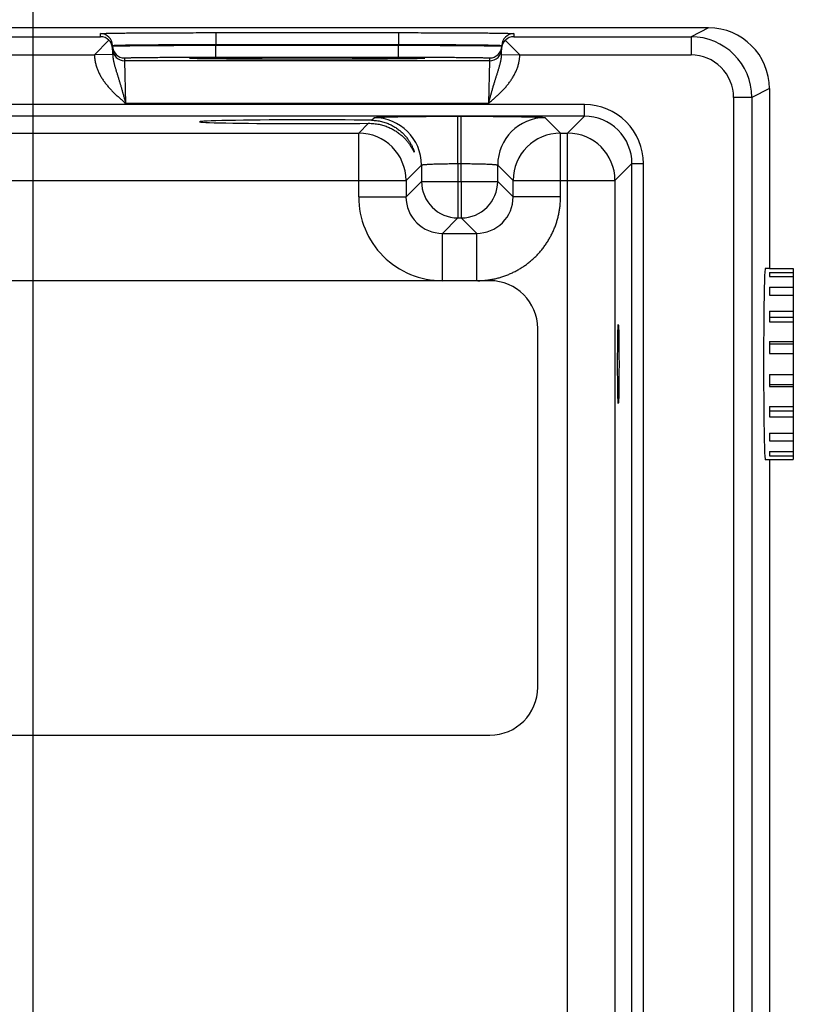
# Model space of a CAD drawing. Header units: inches. Extents: x 0 to 34, y 0 to 22.
# Tile 43 of 111: x 16.7 to 18, y 14.7 to 16.3. Entities that reach past the tile are written whole.
import ezdxf

# ---------------------------------------------------------------- set-up
doc = ezdxf.new("R2010")
doc.units = ezdxf.units.IN
doc.header["$LTSCALE"] = 1.87
doc.header["$MEASUREMENT"] = 0
doc.layers.get('0').update_dxf_attribs({"linetype": 'CONTINUOUS'})
doc.layers.add('DIMENSIONS', color=7, linetype='CONTINUOUS')
doc.styles.get("Standard").update_dxf_attribs({"font": 'txt', "width": 0.8})
doc.dimstyles.new('DIMSTYLE_1', dxfattribs={"dimtxt": 0.125, "dimasz": 0.18, "dimexe": 0.125, "dimexo": 0.0625, "dimgap": 0.09, "dimtad": 0, "dimtih": 1, "dimtoh": 1, "dimzin": 4, "dimdsep": 46, "dimtxsty": 'STANDARD', "dimblk": '_FILLED', "dimblk1": '_FILLED', "dimblk2": '_FILLED', "dimcen": 0.09, "dimadec": 0, "dimazin": 0, "dimtp": 0.01, "dimtm": 0.01, "dimtfac": 1, "dimtofl": 0, "dimtmove": 0, "dimatfit": 3, "dimldrblk": '_FILLED', "dimfxl": 1, "dimtolj": 1, "dimtzin": 4, "dimarcsym": 0})

# ---------------------------------------------------------------- blocks, each defined once
blk = doc.blocks.new('*D24')
at = {"layer": 'DIMENSIONS', "color": 2, "linetype": 'CONTINUOUS'}
blk.add_line((16.7646, 14.5132), (16.7646, 16.9873), dxfattribs=at)
at = {"layer": 'DIMENSIONS', "color": 2, "linetype": 'CONTINUOUS', "insert": (16.7021, 17.0498), "char_height": 0.125, "width": 1.025, "attachment_point": 1, "rotation": 90, "line_spacing_factor": 0.9}
blk.add_mtext('9.53{\\Ftxt.shx;\\W1.000000;\\H0.125000; }[242]', dxfattribs=at)
blk = doc.blocks.new('_FILLED')
at = {"color": 0, "linetype": 'BYBLOCK'}
blk.add_solid([(0, 0), (-1, 0.1736), (-1, -0.1736)], dxfattribs=at)
blk = doc.blocks.new('*D25')
at = {"layer": 'DIMENSIONS', "color": 2, "linetype": 'CONTINUOUS'}
blk.add_line((16.8271, 14.4507), (18.8236, 14.4507), dxfattribs=at)
at = {"layer": 'DIMENSIONS', "color": 2, "linetype": 'CONTINUOUS', "insert": (18.8861, 14.5132), "char_height": 0.125, "width": 1.125, "attachment_point": 1, "rotation": 0, "line_spacing_factor": 0.9}
blk.add_mtext('1.85{\\Ftxt.shx;\\W1.000000;\\H0.125000; }[46.9]', dxfattribs=at)

msp = doc.modelspace()

# ---------------------------------------------------------------- linework, layer by layer
at = {"color": 7, "linetype": 'CONTINUOUS'}
for p, q in [((17.8766, 16.2998), (8.4532, 16.2998)), ((16.8754, 16.2853), (16.8753, 16.2903)), ((17.0653, 16.292), (17.366, 16.292)), ((17.0653, 16.292), (17.0653, 16.2723)), ((17.366, 16.292), (17.366, 16.2723)), ((17.556, 16.2903), (17.5559, 16.2853)), ((17.8766, 16.2998), (17.8476, 16.2853)), ((16.6259, 16.2853), (16.8754, 16.2853)), ((16.8893, 16.2795), (16.8656, 16.2553)), ((17.0653, 16.2723), (17.366, 16.2723)), ((17.0653, 16.2713), (17.0653, 16.2723)), ((17.366, 16.2713), (17.366, 16.2723)), ((17.5419, 16.2795), (17.5656, 16.2554)), ((17.5559, 16.2853), (17.8476, 16.2853)), ((17.8476, 16.2853), (17.8476, 16.2553)), ((16.6357, 16.2553), (16.8656, 16.2553)), ((16.8956, 16.2559), (16.8656, 16.2554)), ((16.8956, 16.2559), (16.8953, 16.2707)), ((17.0653, 16.2713), (17.366, 16.2713)), ((17.0653, 16.2516), (17.0653, 16.2713)), ((17.366, 16.2516), (17.366, 16.2713)), ((17.5357, 16.2559), (17.536, 16.2707)), ((17.5357, 16.2559), (17.5656, 16.2554)), ((17.5657, 16.2553), (17.8476, 16.2553)), ((16.9154, 16.2456), (16.9153, 16.2503)), ((17.5159, 16.2456), (16.9154, 16.2456)), ((16.917, 16.1756), (16.9154, 16.2456)), ((17.0241, 16.2495), (17.0219, 16.2498)), ((17.0246, 16.2495), (17.0244, 16.2495)), ((17.0249, 16.2495), (17.0246, 16.2495)), ((17.0253, 16.2495), (17.0249, 16.2495)), ((17.0257, 16.2494), (17.0253, 16.2495)), ((17.0266, 16.2494), (17.0257, 16.2494)), ((17.0278, 16.2494), (17.0266, 16.2494)), ((17.0292, 16.2493), (17.0278, 16.2494)), ((17.0315, 16.2492), (17.0292, 16.2493)), ((17.0345, 16.2492), (17.0315, 16.2492)), ((17.0384, 16.2491), (17.0345, 16.2492)), ((17.042, 16.249), (17.0384, 16.2491)), ((17.0465, 16.2489), (17.042, 16.249)), ((17.052, 16.2489), (17.0465, 16.2489)), ((17.0588, 16.2488), (17.052, 16.2489)), ((17.0675, 16.2487), (17.0588, 16.2488)), ((17.0653, 16.2516), (17.366, 16.2516)), ((17.0747, 16.2486), (17.0675, 16.2487)), ((17.0834, 16.2485), (17.0747, 16.2486)), ((17.0929, 16.2485), (17.0834, 16.2485)), ((17.1029, 16.2484), (17.0929, 16.2485)), ((17.1134, 16.2483), (17.1029, 16.2484)), ((17.1244, 16.2483), (17.1134, 16.2483)), ((17.1357, 16.2482), (17.1244, 16.2483)), ((17.1474, 16.2482), (17.1357, 16.2482)), ((17.1593, 16.2481), (17.1474, 16.2482)), ((17.1715, 16.2481), (17.1593, 16.2481)), ((17.1839, 16.2481), (17.1715, 16.2481)), ((17.1965, 16.2481), (17.1839, 16.2481)), ((17.2091, 16.2481), (17.1965, 16.2481)), ((17.2217, 16.2481), (17.2091, 16.2481)), ((17.2343, 16.2481), (17.2217, 16.2481)), ((17.2469, 16.2481), (17.2343, 16.2481)), ((17.2593, 16.2481), (17.2469, 16.2481)), ((17.2714, 16.2481), (17.2593, 16.2481)), ((17.2835, 16.2482), (17.2714, 16.2481)), ((17.2952, 16.2482), (17.2835, 16.2482)), ((17.3061, 16.2483), (17.2952, 16.2482)), ((17.3159, 16.2483), (17.3061, 16.2483)), ((17.3284, 16.2484), (17.3159, 16.2483)), ((17.3387, 16.2485), (17.3284, 16.2484)), ((17.3474, 16.2485), (17.3387, 16.2485)), ((17.3571, 16.2486), (17.3474, 16.2485)), ((17.3651, 16.2487), (17.3571, 16.2486)), ((17.3719, 16.2488), (17.3651, 16.2487)), ((17.3778, 16.2488), (17.3719, 16.2488)), ((17.3829, 16.2489), (17.3778, 16.2488)), ((17.3883, 16.249), (17.3829, 16.2489)), ((17.3928, 16.2491), (17.3883, 16.249)), ((17.3965, 16.2492), (17.3928, 16.2491)), ((17.3995, 16.2492), (17.3965, 16.2492)), ((17.4019, 16.2493), (17.3995, 16.2492)), ((17.4034, 16.2494), (17.4019, 16.2493)), ((17.4047, 16.2494), (17.4034, 16.2494)), ((17.4054, 16.2494), (17.4047, 16.2494)), ((17.406, 16.2495), (17.4054, 16.2494)), ((17.4063, 16.2495), (17.406, 16.2495)), ((17.4066, 16.2495), (17.4063, 16.2495)), ((17.4068, 16.2495), (17.4066, 16.2495)), ((17.407, 16.2495), (17.4068, 16.2495)), ((17.4071, 16.2495), (17.407, 16.2495)), ((17.4093, 16.2498), (17.4071, 16.2495)), ((17.5159, 16.2456), (17.5143, 16.1756)), ((17.516, 16.2503), (17.5159, 16.2456)), ((17.9766, 16.1998), (17.9476, 16.1853)), ((17.9766, 16.1998), (17.9766, 15.9035)), ((17.5143, 16.1756), (16.917, 16.1756)), ((17.9476, 16.1853), (17.9176, 16.1853)), ((17.9176, 16.1853), (17.9176, 12.9452)), ((17.9476, 16.1853), (17.9476, 12.9452)), ((17.6723, 16.1735), (10.2741, 16.1735)), ((17.6723, 16.1544), (17.6723, 16.1735)), ((17.6723, 16.1544), (10.2741, 16.1544)), ((17.3005, 16.1266), (17.3166, 16.1427)), ((17.3216, 16.1478), (17.3259, 16.152)), ((17.4639, 16.1544), (17.4694, 16.1544)), ((17.4639, 16.0764), (17.4639, 16.1544)), ((17.4694, 16.0764), (17.4694, 16.1544)), ((17.6074, 16.152), (17.6328, 16.1266)), ((17.6723, 16.1544), (17.6445, 16.1266)), ((16.7028, 16.1266), (17.3005, 16.1266)), ((17.3005, 16.0216), (17.3005, 16.1266)), ((17.6328, 16.1266), (17.6445, 16.1266)), ((17.6328, 16.0216), (17.6328, 16.1266)), ((17.6445, 13.0039), (17.6445, 16.1266)), ((17.4039, 16.074), (17.3785, 16.0486)), ((17.4039, 16.074), (17.4039, 16.047)), ((17.4639, 16.0764), (17.4694, 16.0764)), ((17.4639, 16.0764), (17.4639, 16.047)), ((17.4694, 16.047), (17.4694, 16.0764)), ((17.5294, 16.074), (17.5548, 16.0486)), ((17.5294, 16.047), (17.5294, 16.074)), ((17.7503, 16.0765), (17.7224, 16.0487)), ((17.7503, 16.0765), (17.7693, 16.0765)), ((17.7503, 13.0541), (17.7503, 16.0765)), ((17.7693, 13.0541), (17.7693, 16.0765)), ((16.6248, 16.0486), (17.3785, 16.0486)), ((17.3785, 16.0486), (17.3785, 16.0216)), ((17.4039, 16.047), (17.3785, 16.0216)), ((17.4039, 16.047), (17.5294, 16.047)), ((17.4639, 16.047), (17.4639, 15.987)), ((17.4694, 16.047), (17.4694, 15.987)), ((17.5294, 16.047), (17.5548, 16.0216)), ((17.5548, 16.0486), (17.7224, 16.0486)), ((17.5548, 16.0216), (17.5548, 16.0486)), ((17.7224, 16.0487), (17.7224, 13.0819)), ((17.3005, 16.0216), (17.3785, 16.0216)), ((17.6328, 16.0216), (17.5548, 16.0216)), ((17.4639, 15.987), (17.4385, 15.9616)), ((17.4639, 15.987), (17.4694, 15.987)), ((17.4694, 15.987), (17.4948, 15.9616)), ((17.4385, 15.9616), (17.4948, 15.9616)), ((17.4385, 15.8836), (17.4385, 15.9616)), ((17.4948, 15.8836), (17.4948, 15.9616)), ((17.9766, 15.9039), (17.9698, 15.9039)), ((17.9766, 15.9036), (18.016, 15.9036)), ((17.9766, 15.9035), (18.016, 15.9035)), ((18.016, 15.9036), (18.016, 15.5891)), ((17.5165, 15.8836), (10.4299, 15.8836)), ((17.9766, 15.8972), (18.016, 15.8972)), ((17.9766, 15.8972), (17.9766, 15.8904)), ((17.9766, 15.8904), (18.016, 15.8904)), ((17.9766, 15.8728), (18.016, 15.8728)), ((17.9766, 15.8728), (17.9766, 15.8601)), ((17.9766, 15.8601), (18.016, 15.8601)), ((17.9766, 15.8333), (18.016, 15.8333)), ((17.9766, 15.8333), (17.9766, 15.8162)), ((17.9766, 15.8234), (18.016, 15.8234)), ((17.5952, 15.2144), (17.5952, 15.8049)), ((17.9766, 15.8162), (18.016, 15.8162)), ((17.9766, 15.7834), (18.016, 15.7834)), ((17.9766, 15.7834), (17.9766, 15.764)), ((17.9766, 15.7799), (18.016, 15.7799)), ((17.9766, 15.764), (18.016, 15.764)), ((17.9766, 15.7291), (18.016, 15.7291)), ((17.9766, 15.7291), (17.9766, 15.7097)), ((17.9766, 15.713), (18.016, 15.713)), ((17.9766, 15.7097), (18.016, 15.7097)), ((17.9766, 15.6768), (18.016, 15.6768)), ((17.9766, 15.6768), (17.9766, 15.6597)), ((17.9766, 15.6695), (18.016, 15.6695)), ((17.9766, 15.6597), (18.016, 15.6597)), ((17.9766, 15.6329), (18.016, 15.6329)), ((17.9766, 15.6329), (17.9766, 15.6201)), ((17.9766, 15.6201), (18.016, 15.6201)), ((17.9766, 15.6025), (18.016, 15.6025)), ((17.9766, 15.6025), (17.9766, 15.5956)), ((17.9766, 15.5956), (18.016, 15.5956)), ((17.9766, 15.5889), (17.9698, 15.5889)), ((17.9766, 15.5893), (18.016, 15.5893)), ((17.9766, 15.5893), (17.9766, 12.9308)), ((17.9766, 15.5891), (18.016, 15.5891)), ((10.4299, 15.1356), (17.5165, 15.1356))]:
    msp.add_line(p, q, dxfattribs=at)
for points in [[(17.0244, 16.2495), (17.0242, 16.2495), (17.0242, 16.2495), (17.0242, 16.2495)], [(17.4071, 16.2495), (17.4071, 16.2495), (17.4071, 16.2495)]]:
    msp.add_lwpolyline(points, dxfattribs=at)
for centre, radius, start, end in [((16.8753, 16.2703), 0.02, 1.0012, 90.0013), ((17.556, 16.2703), 0.02, 89.9987, 178.9988), ((17.8766, 16.1998), 0.1, 0.0007, 90), ((16.8752, 16.2651), 0.0202, 45.4189, 89.3143), ((16.8757, 16.2653), 0.0197, 1.0498, 46.2249), ((17.5555, 16.2653), 0.0197, 133.7752, 178.9502), ((17.5561, 16.2651), 0.0202, 90.6857, 134.5811), ((17.8476, 16.1853), 0.1, 0.003, 90), ((16.9153, 16.2703), 0.02, 181.0012, 270.0013), ((16.9154, 16.2656), 0.02, 181.2271, 270.0013), ((17.5159, 16.2656), 0.02, 269.9987, 358.7855), ((17.516, 16.2703), 0.02, 269.9987, 358.9988), ((17.8476, 16.1853), 0.07, 0.002, 90.0055), ((17.4093, 16.2348), 0.015, 89.9998, 100.7095), ((17.6723, 16.0765), 0.097, 359.9966, 90.0034), ((17.3258, 16.074), 0.078, 0.0209, 89.9791), ((17.6074, 16.074), 0.078, 90.0209, 179.9791), ((17.6723, 16.0765), 0.078, 359.9906, 90.0094), ((17.3005, 16.0486), 0.078, 0.0209, 89.9791), ((17.6328, 16.0486), 0.078, 90.0209, 179.9791), ((17.6444, 16.0486), 0.078, 0.0209, 89.9791), ((17.4639, 16.047), 0.06, 180.0209, 269.9791), ((17.4694, 16.047), 0.06, 270.0209, 359.9791), ((17.4385, 16.0216), 0.138, 179.9961, 270.0042), ((17.4384, 16.0216), 0.06, 179.9638, 270.0362), ((17.4948, 16.0216), 0.06, 269.9638, 0.0362), ((17.5165, 15.8049), 0.0787, 0, 90), ((17.5165, 15.2144), 0.0787, 270, 360)]:
    msp.add_arc(centre, radius, start, end, dxfattribs=at)
for centre, major_axis, start_param, end_param in [((17.2156, 16.1453), (0.1771, 0), 0.929285, 5.318993), ((17.9698, 15.7464), (0, 0.1575), 0, 3.141593)]:
    msp.add_ellipse(centre, major_axis=major_axis, ratio=0.017455, start_param=start_param, end_param=end_param, dxfattribs=at)
msp.add_ellipse((17.7279, 15.7464), major_axis=(0, 0.065), ratio=0.017455, dxfattribs=at)
for points, knots in [([(16.8753, 16.2903), (16.8753, 16.2903), (16.8753, 16.2903), (16.8753, 16.2903), (16.8753, 16.2903), (16.8753, 16.2903), (16.8754, 16.2904), (16.8754, 16.2904), (16.8754, 16.2904), (16.8755, 16.2904), (16.8756, 16.2904), (16.8757, 16.2904), (16.8758, 16.2904), (16.876, 16.2905), (16.8763, 16.2905), (16.8768, 16.2905), (16.8774, 16.2906), (16.8781, 16.2906), (16.879, 16.2906), (16.88, 16.2907), (16.881, 16.2907), (16.8822, 16.2908), (16.8835, 16.2908), (16.8849, 16.2908), (16.8864, 16.2909), (16.8881, 16.2909), (16.8904, 16.291), (16.8937, 16.291), (16.8979, 16.2911), (16.9024, 16.2912), (16.9074, 16.2912), (16.9128, 16.2913), (16.9185, 16.2914), (16.9246, 16.2914), (16.931, 16.2915), (16.9378, 16.2915), (16.9474, 16.2916), (16.96, 16.2917), (16.976, 16.2918), (16.9928, 16.2919), (17.0103, 16.2919), (17.0283, 16.2919), (17.0467, 16.292), (17.0591, 16.292), (17.0653, 16.292)], [0, 0, 0, 0, 0.000056, 0.000092, 0.000134, 0.000241, 0.000383, 0.000559, 0.000772, 0.001022, 0.001308, 0.001991, 0.002823, 0.003804, 0.004935, 0.007643, 0.010948, 0.014847, 0.019338, 0.02442, 0.030088, 0.03634, 0.043173, 0.050581, 0.058561, 0.067109, 0.076218, 0.096099, 0.118157, 0.142341, 0.168591, 0.196844, 0.227033, 0.259085, 0.292923, 0.328465, 0.365625, 0.44444, 0.528609, 0.617319, 0.709716, 0.80491, 0.901983, 1, 1, 1, 1]), ([(17.366, 16.292), (17.3722, 16.292), (17.3846, 16.292), (17.403, 16.2919), (17.421, 16.2919), (17.4385, 16.2919), (17.4553, 16.2918), (17.4712, 16.2917), (17.4839, 16.2916), (17.4935, 16.2915), (17.5002, 16.2915), (17.5067, 16.2914), (17.5127, 16.2914), (17.5185, 16.2913), (17.5238, 16.2912), (17.5288, 16.2912), (17.5334, 16.2911), (17.5376, 16.291), (17.5408, 16.291), (17.5432, 16.2909), (17.5448, 16.2909), (17.5463, 16.2908), (17.5478, 16.2908), (17.5491, 16.2908), (17.5502, 16.2907), (17.5513, 16.2907), (17.5523, 16.2906), (17.5531, 16.2906), (17.5539, 16.2906), (17.5545, 16.2905), (17.5549, 16.2905), (17.5553, 16.2905), (17.5554, 16.2904), (17.5556, 16.2904), (17.5557, 16.2904), (17.5558, 16.2904), (17.5558, 16.2904), (17.5559, 16.2904), (17.5559, 16.2904), (17.5559, 16.2903), (17.5559, 16.2903), (17.556, 16.2903), (17.556, 16.2903), (17.556, 16.2903), (17.556, 16.2903)], [0, 0, 0, 0, 0.098017, 0.19509, 0.290284, 0.382681, 0.471391, 0.55556, 0.634375, 0.671535, 0.707077, 0.740915, 0.772967, 0.803156, 0.831409, 0.857659, 0.881843, 0.903901, 0.923782, 0.932891, 0.941439, 0.949419, 0.956827, 0.96366, 0.969912, 0.97558, 0.980662, 0.985153, 0.989052, 0.992357, 0.995065, 0.996196, 0.997177, 0.998009, 0.998692, 0.998978, 0.999228, 0.999441, 0.999617, 0.999759, 0.999866, 0.999908, 0.999944, 1, 1, 1, 1]), ([(16.8953, 16.2707), (16.8953, 16.2707), (16.8953, 16.2707), (16.8953, 16.2707), (16.8953, 16.2707), (16.8954, 16.2707), (16.8954, 16.2707), (16.8954, 16.2707), (16.8955, 16.2708), (16.8955, 16.2708), (16.8956, 16.2708), (16.8958, 16.2708), (16.8959, 16.2708), (16.8961, 16.2709), (16.8963, 16.2709), (16.8966, 16.2709), (16.8969, 16.2709), (16.8973, 16.271), (16.8978, 16.271), (16.8986, 16.2711), (16.8995, 16.2711), (16.9004, 16.2711), (16.9015, 16.2712), (16.9026, 16.2712), (16.9039, 16.2713), (16.9058, 16.2713), (16.9083, 16.2714), (16.9117, 16.2715), (16.9155, 16.2716), (16.9196, 16.2717), (16.924, 16.2717), (16.9288, 16.2718), (16.934, 16.2719), (16.9394, 16.2719), (16.9452, 16.272), (16.9512, 16.272), (16.9598, 16.2721), (16.9711, 16.2722), (16.9854, 16.2723), (17.0004, 16.2723), (17.0161, 16.2723), (17.0322, 16.2724), (17.0487, 16.2724), (17.0597, 16.2723), (17.0653, 16.2723)], [0, 0, 0, 0, 0.000074, 0.000165, 0.000283, 0.000432, 0.000615, 0.000833, 0.001086, 0.001376, 0.002065, 0.002902, 0.003887, 0.005021, 0.006303, 0.007733, 0.009313, 0.011041, 0.014942, 0.019435, 0.024517, 0.030186, 0.036439, 0.043271, 0.050679, 0.058658, 0.076312, 0.096191, 0.118246, 0.142426, 0.168672, 0.196922, 0.227107, 0.259155, 0.292989, 0.328526, 0.365683, 0.44449, 0.52865, 0.617353, 0.709742, 0.804928, 0.901992, 1, 1, 1, 1]), ([(17.366, 16.2723), (17.3716, 16.2723), (17.3826, 16.2724), (17.3991, 16.2724), (17.4152, 16.2723), (17.4309, 16.2723), (17.4459, 16.2723), (17.4601, 16.2722), (17.4715, 16.2721), (17.4801, 16.272), (17.4861, 16.272), (17.4919, 16.2719), (17.4973, 16.2719), (17.5024, 16.2718), (17.5072, 16.2717), (17.5117, 16.2717), (17.5158, 16.2716), (17.5195, 16.2715), (17.5229, 16.2714), (17.5255, 16.2713), (17.5274, 16.2713), (17.5286, 16.2712), (17.5298, 16.2712), (17.5308, 16.2711), (17.5318, 16.2711), (17.5327, 16.2711), (17.5334, 16.271), (17.534, 16.271), (17.5344, 16.2709), (17.5347, 16.2709), (17.5349, 16.2709), (17.5351, 16.2709), (17.5353, 16.2708), (17.5355, 16.2708), (17.5356, 16.2708), (17.5357, 16.2708), (17.5358, 16.2708), (17.5358, 16.2707), (17.5359, 16.2707), (17.5359, 16.2707), (17.5359, 16.2707), (17.5359, 16.2707), (17.536, 16.2707), (17.536, 16.2707), (17.536, 16.2707)], [0, 0, 0, 0, 0.098008, 0.195072, 0.290258, 0.382647, 0.47135, 0.55551, 0.634317, 0.671474, 0.707011, 0.740845, 0.772893, 0.803078, 0.831328, 0.857574, 0.881754, 0.903809, 0.923688, 0.941342, 0.949321, 0.956729, 0.963561, 0.969814, 0.975483, 0.980565, 0.985058, 0.988959, 0.990687, 0.992267, 0.993697, 0.994979, 0.996113, 0.997098, 0.997935, 0.998624, 0.998914, 0.999167, 0.999385, 0.999568, 0.999717, 0.999835, 0.999926, 1, 1, 1, 1]), ([(16.8656, 16.2553), (16.8656, 16.2548), (16.8656, 16.2538), (16.8657, 16.2522), (16.8658, 16.2507), (16.866, 16.2492), (16.8662, 16.2477), (16.8664, 16.2462), (16.8667, 16.2447), (16.867, 16.2427), (16.8676, 16.2402), (16.8687, 16.2362), (16.8704, 16.2314), (16.8724, 16.2267), (16.8743, 16.2231), (16.8757, 16.2204), (16.8773, 16.2178), (16.8789, 16.2152), (16.8806, 16.2127), (16.8824, 16.2102), (16.8843, 16.2077), (16.8862, 16.2054), (16.8882, 16.203), (16.8909, 16.2), (16.8944, 16.1962), (16.8987, 16.1919), (16.9032, 16.1877), (16.9077, 16.1837), (16.9123, 16.1796), (16.9154, 16.177), (16.917, 16.1756)], [0, 0, 0, 0, 0.015626, 0.031252, 0.046878, 0.062504, 0.07813, 0.093756, 0.109382, 0.125008, 0.156258, 0.187508, 0.249996, 0.312486, 0.343737, 0.374987, 0.406238, 0.437489, 0.46874, 0.499991, 0.531242, 0.562493, 0.593745, 0.624996, 0.687496, 0.749996, 0.812498, 0.874998, 0.937499, 1, 1, 1, 1]), ([(16.8953, 16.2699), (16.8953, 16.2699), (16.8953, 16.27), (16.8953, 16.27), (16.8953, 16.27), (16.8953, 16.27), (16.8954, 16.27), (16.8954, 16.27), (16.8954, 16.27), (16.8955, 16.27), (16.8955, 16.27), (16.8956, 16.27), (16.8958, 16.27), (16.8959, 16.27), (16.8961, 16.27), (16.8964, 16.2701), (16.8966, 16.2701), (16.8969, 16.2701), (16.8973, 16.2701), (16.8978, 16.2701), (16.8986, 16.2701), (16.8995, 16.2702), (16.9004, 16.2702), (16.9015, 16.2702), (16.9027, 16.2702), (16.9039, 16.2703), (16.9053, 16.2703), (16.9067, 16.2703), (16.9089, 16.2704), (16.9117, 16.2704), (16.9155, 16.2704), (16.9196, 16.2705), (16.9241, 16.2705), (16.9289, 16.2706), (16.934, 16.2706), (16.9394, 16.2707), (16.9452, 16.2707), (16.9512, 16.2708), (16.9598, 16.2708), (16.9711, 16.2709), (16.9854, 16.271), (17.0004, 16.2711), (17.0161, 16.2711), (17.0322, 16.2712), (17.0487, 16.2712), (17.0597, 16.2712), (17.0653, 16.2713)], [0, 0, 0, 0, 0.000039, 0.000068, 0.000105, 0.000205, 0.000341, 0.000513, 0.000722, 0.000969, 0.001252, 0.001932, 0.002761, 0.00374, 0.004868, 0.006146, 0.007574, 0.009151, 0.010876, 0.014774, 0.019265, 0.024346, 0.030014, 0.036267, 0.0431, 0.050509, 0.05849, 0.067038, 0.076148, 0.096032, 0.118094, 0.14228, 0.168533, 0.19679, 0.226982, 0.259037, 0.292878, 0.328423, 0.365586, 0.444407, 0.528581, 0.617296, 0.709699, 0.804898, 0.901977, 1, 1, 1, 1]), ([(16.8956, 16.2559), (16.8956, 16.2542), (16.8958, 16.2517), (16.8963, 16.2484), (16.8967, 16.246), (16.8972, 16.2436), (16.8978, 16.2412), (16.8984, 16.2388), (16.8991, 16.2364), (16.8998, 16.2341), (16.9005, 16.2317), (16.9012, 16.2293), (16.9022, 16.2262), (16.9032, 16.223), (16.9042, 16.2197), (16.905, 16.2173), (16.9057, 16.2148), (16.9065, 16.2124), (16.9071, 16.2103), (16.9076, 16.2086), (16.9081, 16.2069), (16.9088, 16.2048), (16.9095, 16.2022), (16.9103, 16.1996), (16.911, 16.197), (16.9116, 16.1948), (16.9121, 16.193), (16.9126, 16.1913), (16.9133, 16.1891), (16.914, 16.1864), (16.9146, 16.1841), (16.9151, 16.1824), (16.9155, 16.181), (16.9159, 16.1797), (16.9163, 16.1779), (16.9167, 16.1765), (16.917, 16.1756)], [0, 0, 0, 0, 0.06052, 0.090458, 0.120221, 0.149857, 0.179403, 0.208909, 0.238413, 0.267956, 0.29758, 0.327317, 0.3572, 0.417522, 0.448, 0.478712, 0.509671, 0.540886, 0.572359, 0.58819, 0.604083, 0.636056, 0.668275, 0.700725, 0.73339, 0.766253, 0.782753, 0.799296, 0.832498, 0.865833, 0.899278, 0.916033, 0.932805, 0.949592, 0.966389, 1, 1, 1, 1]), ([(17.366, 16.2713), (17.3715, 16.2712), (17.3826, 16.2712), (17.399, 16.2712), (17.4152, 16.2711), (17.4308, 16.2711), (17.4459, 16.271), (17.4601, 16.2709), (17.4715, 16.2708), (17.48, 16.2708), (17.4861, 16.2707), (17.4918, 16.2707), (17.4973, 16.2706), (17.5024, 16.2706), (17.5072, 16.2705), (17.5117, 16.2705), (17.5158, 16.2704), (17.5195, 16.2704), (17.5224, 16.2704), (17.5245, 16.2703), (17.526, 16.2703), (17.5273, 16.2703), (17.5286, 16.2702), (17.5298, 16.2702), (17.5308, 16.2702), (17.5318, 16.2702), (17.5327, 16.2701), (17.5334, 16.2701), (17.534, 16.2701), (17.5344, 16.2701), (17.5347, 16.2701), (17.5349, 16.2701), (17.5351, 16.27), (17.5353, 16.27), (17.5355, 16.27), (17.5356, 16.27), (17.5357, 16.27), (17.5358, 16.27), (17.5358, 16.27), (17.5359, 16.27), (17.5359, 16.27), (17.5359, 16.27), (17.5359, 16.27), (17.5359, 16.27), (17.5359, 16.27), (17.5359, 16.2699), (17.5359, 16.2699)], [0, 0, 0, 0, 0.098023, 0.195102, 0.290301, 0.382704, 0.471419, 0.555593, 0.634414, 0.671577, 0.707122, 0.740963, 0.773018, 0.80321, 0.831467, 0.85772, 0.881906, 0.903968, 0.923852, 0.932962, 0.94151, 0.949491, 0.9569, 0.963733, 0.969986, 0.975654, 0.980735, 0.985226, 0.989124, 0.990849, 0.992426, 0.993854, 0.995132, 0.99626, 0.997239, 0.998068, 0.998748, 0.999031, 0.999278, 0.999487, 0.999659, 0.999795, 0.999895, 0.999932, 0.999961, 1, 1, 1, 1]), ([(17.5143, 16.1756), (17.5145, 16.1765), (17.515, 16.1783), (17.5157, 16.1806), (17.5162, 16.1824), (17.5166, 16.1841), (17.5173, 16.1864), (17.518, 16.1891), (17.5186, 16.1913), (17.5191, 16.193), (17.5196, 16.1948), (17.5202, 16.197), (17.521, 16.1996), (17.5217, 16.2022), (17.5224, 16.2043), (17.5229, 16.2061), (17.5233, 16.2073), (17.5236, 16.2086), (17.5241, 16.2103), (17.5248, 16.2124), (17.5255, 16.2148), (17.5263, 16.2173), (17.5271, 16.2197), (17.5281, 16.223), (17.5291, 16.2262), (17.5301, 16.2293), (17.5308, 16.2317), (17.5315, 16.2341), (17.5322, 16.2364), (17.5328, 16.2388), (17.5335, 16.2412), (17.534, 16.2436), (17.5346, 16.246), (17.535, 16.2484), (17.5355, 16.2517), (17.5357, 16.2542), (17.5357, 16.2559)], [0, 0, 0, 0, 0.033611, 0.067195, 0.083967, 0.100722, 0.134167, 0.167502, 0.200704, 0.217247, 0.233747, 0.26661, 0.299275, 0.331725, 0.363944, 0.379961, 0.395916, 0.41181, 0.427641, 0.459113, 0.490329, 0.521288, 0.552, 0.582478, 0.6428, 0.672683, 0.70242, 0.732044, 0.761587, 0.791091, 0.820597, 0.850143, 0.879779, 0.909542, 0.939479, 1, 1, 1, 1]), ([(17.5143, 16.1756), (17.5158, 16.177), (17.5189, 16.1796), (17.5235, 16.1837), (17.5281, 16.1877), (17.5325, 16.1919), (17.5362, 16.1955), (17.539, 16.1985), (17.5411, 16.2007), (17.5431, 16.203), (17.5451, 16.2054), (17.547, 16.2077), (17.5488, 16.2102), (17.5506, 16.2127), (17.5523, 16.2152), (17.554, 16.2178), (17.5555, 16.2204), (17.557, 16.2231), (17.5588, 16.2267), (17.5609, 16.2314), (17.5629, 16.2372), (17.5641, 16.2421), (17.5648, 16.2457), (17.5651, 16.2477), (17.5653, 16.2492), (17.5655, 16.2507), (17.5656, 16.2522), (17.5657, 16.2538), (17.5657, 16.2548), (17.5657, 16.2553)], [0, 0, 0, 0, 0.062501, 0.125003, 0.187505, 0.250007, 0.312508, 0.34376, 0.375012, 0.406263, 0.437515, 0.468767, 0.500018, 0.53127, 0.562521, 0.593773, 0.625024, 0.656275, 0.687526, 0.750017, 0.812506, 0.874993, 0.906243, 0.921869, 0.937495, 0.953122, 0.968748, 0.984374, 1, 1, 1, 1]), ([(16.9153, 16.2503), (16.9153, 16.2503), (16.9153, 16.2503), (16.9153, 16.2503), (16.9153, 16.2503), (16.9154, 16.2503), (16.9154, 16.2503), (16.9154, 16.2503), (16.9155, 16.2504), (16.9155, 16.2504), (16.9156, 16.2504), (16.9157, 16.2504), (16.9159, 16.2504), (16.9161, 16.2504), (16.9165, 16.2505), (16.917, 16.2505), (16.9175, 16.2505), (16.9182, 16.2506), (16.919, 16.2506), (16.9198, 16.2506), (16.9208, 16.2506), (16.9218, 16.2507), (16.9229, 16.2507), (16.9246, 16.2507), (16.9268, 16.2508), (16.9298, 16.2509), (16.9331, 16.2509), (16.9367, 16.251), (16.9407, 16.251), (16.9449, 16.2511), (16.9494, 16.2511), (16.9542, 16.2512), (16.9593, 16.2512), (16.9646, 16.2513), (16.9722, 16.2513), (16.9822, 16.2514), (16.9948, 16.2515), (17.0081, 16.2515), (17.0219, 16.2516), (17.0361, 16.2516), (17.0506, 16.2516), (17.0604, 16.2516), (17.0653, 16.2516)], [0, 0, 0, 0, 0.00013, 0.00018, 0.000238, 0.000379, 0.000556, 0.000768, 0.001018, 0.001304, 0.001987, 0.002819, 0.003801, 0.004931, 0.007639, 0.010944, 0.014843, 0.019334, 0.024416, 0.030084, 0.036337, 0.043169, 0.050578, 0.058558, 0.076214, 0.096095, 0.118154, 0.142337, 0.168588, 0.196841, 0.22703, 0.259082, 0.29292, 0.328462, 0.365623, 0.444438, 0.528607, 0.617317, 0.709715, 0.804909, 0.901983, 1, 1, 1, 1]), ([(17.0219, 16.2498), (17.0219, 16.2498), (17.0219, 16.2498), (17.0219, 16.2498), (17.0219, 16.2498), (17.022, 16.2498), (17.022, 16.2498), (17.022, 16.2498), (17.0221, 16.2498), (17.0221, 16.2498), (17.0222, 16.2498), (17.0223, 16.2499), (17.0225, 16.2499), (17.0226, 16.2499), (17.023, 16.2499), (17.0234, 16.25), (17.0241, 16.25), (17.0248, 16.2501), (17.0257, 16.2501), (17.0267, 16.2501), (17.0278, 16.2502), (17.029, 16.2502), (17.0303, 16.2503), (17.0317, 16.2503), (17.0333, 16.2503), (17.0349, 16.2504), (17.0374, 16.2504), (17.0407, 16.2505), (17.0449, 16.2506), (17.0496, 16.2506), (17.0547, 16.2507), (17.0602, 16.2508), (17.066, 16.2508), (17.0722, 16.2509), (17.0788, 16.251), (17.0856, 16.251), (17.0954, 16.2511), (17.1084, 16.2512), (17.1246, 16.2513), (17.1417, 16.2513), (17.1596, 16.2514), (17.178, 16.2514), (17.1967, 16.2514), (17.2156, 16.2515), (17.2346, 16.2514), (17.2533, 16.2514), (17.2717, 16.2514), (17.2895, 16.2513), (17.3067, 16.2513), (17.3229, 16.2512), (17.3358, 16.2511), (17.3456, 16.251), (17.3525, 16.251), (17.3591, 16.2509), (17.3653, 16.2508), (17.3711, 16.2508), (17.3766, 16.2507), (17.3817, 16.2506), (17.3863, 16.2506), (17.3906, 16.2505), (17.3939, 16.2504), (17.3963, 16.2504), (17.398, 16.2503), (17.3995, 16.2503), (17.401, 16.2503), (17.4023, 16.2502), (17.4035, 16.2502), (17.4046, 16.2501), (17.4056, 16.2501), (17.4065, 16.2501), (17.4072, 16.25), (17.4078, 16.25), (17.4083, 16.2499), (17.4086, 16.2499), (17.4088, 16.2499), (17.409, 16.2499), (17.4091, 16.2498), (17.4092, 16.2498), (17.4092, 16.2498), (17.4092, 16.2498), (17.4093, 16.2498), (17.4093, 16.2498), (17.4093, 16.2498), (17.4093, 16.2498), (17.4093, 16.2498), (17.4093, 16.2498), (17.4093, 16.2498)], [0, 0, 0, 0, 0.000028, 0.000046, 0.000067, 0.000121, 0.000191, 0.00028, 0.000386, 0.000511, 0.000654, 0.000996, 0.001412, 0.001903, 0.002469, 0.003824, 0.005476, 0.007427, 0.009674, 0.012215, 0.015051, 0.018178, 0.021595, 0.025301, 0.029292, 0.033567, 0.038123, 0.048066, 0.059098, 0.071192, 0.084318, 0.098447, 0.113543, 0.129569, 0.146489, 0.16426, 0.18284, 0.222246, 0.264327, 0.308678, 0.354872, 0.402465, 0.450996, 0.5, 0.549004, 0.597535, 0.645128, 0.691322, 0.735673, 0.777754, 0.81716, 0.83574, 0.853511, 0.870431, 0.886457, 0.901553, 0.915682, 0.928808, 0.940902, 0.951934, 0.961877, 0.966433, 0.970708, 0.974699, 0.978405, 0.981822, 0.984949, 0.987785, 0.990326, 0.992573, 0.994524, 0.996176, 0.997531, 0.998097, 0.998588, 0.999004, 0.999346, 0.999489, 0.999614, 0.99972, 0.999809, 0.999879, 0.999933, 0.999954, 0.999972, 1, 1, 1, 1]), ([(17.4071, 16.2495), (17.4069, 16.2495), (17.4064, 16.2495), (17.4053, 16.2494), (17.4037, 16.2494), (17.4015, 16.2493), (17.3989, 16.2492), (17.3959, 16.2491), (17.3926, 16.2491), (17.389, 16.249), (17.3834, 16.2489), (17.3757, 16.2488), (17.3655, 16.2487), (17.3541, 16.2486), (17.3416, 16.2485), (17.3281, 16.2484), (17.3085, 16.2483), (17.2823, 16.2482), (17.2495, 16.2481), (17.2157, 16.2481), (17.1818, 16.2481), (17.149, 16.2482), (17.1229, 16.2483), (17.1032, 16.2484), (17.0897, 16.2485), (17.0773, 16.2486), (17.0658, 16.2487), (17.0556, 16.2488), (17.0479, 16.2489), (17.0423, 16.249), (17.0387, 16.2491), (17.0354, 16.2491), (17.0324, 16.2492), (17.0298, 16.2493), (17.0276, 16.2494), (17.026, 16.2494), (17.0249, 16.2495), (17.0244, 16.2495), (17.0241, 16.2495)], [0, 0, 0, 0, 0.001812, 0.003868, 0.008711, 0.014521, 0.021285, 0.028992, 0.037624, 0.047167, 0.057601, 0.081057, 0.10781, 0.137648, 0.170338, 0.205621, 0.243221, 0.32417, 0.410643, 0.499923, 0.589206, 0.675687, 0.75665, 0.794259, 0.829552, 0.862252, 0.892103, 0.918868, 0.942339, 0.952779, 0.962329, 0.97097, 0.978683, 0.985455, 0.991273, 0.996124, 0.998184, 1, 1, 1, 1]), ([(17.366, 16.2516), (17.3709, 16.2516), (17.3806, 16.2516), (17.3952, 16.2516), (17.4094, 16.2516), (17.4232, 16.2515), (17.4365, 16.2515), (17.4491, 16.2514), (17.4591, 16.2513), (17.4666, 16.2513), (17.472, 16.2512), (17.477, 16.2512), (17.4818, 16.2511), (17.4864, 16.2511), (17.4906, 16.251), (17.4945, 16.251), (17.4982, 16.2509), (17.5015, 16.2509), (17.5044, 16.2508), (17.5067, 16.2507), (17.5084, 16.2507), (17.5095, 16.2507), (17.5105, 16.2506), (17.5114, 16.2506), (17.5123, 16.2506), (17.513, 16.2506), (17.5137, 16.2505), (17.5143, 16.2505), (17.5148, 16.2505), (17.5152, 16.2504), (17.5154, 16.2504), (17.5155, 16.2504), (17.5157, 16.2504), (17.5158, 16.2504), (17.5158, 16.2504), (17.5158, 16.2503), (17.5159, 16.2503), (17.5159, 16.2503), (17.5159, 16.2503), (17.5159, 16.2503), (17.5159, 16.2503), (17.516, 16.2503), (17.516, 16.2503)], [0, 0, 0, 0, 0.098017, 0.195091, 0.290285, 0.382683, 0.471393, 0.555562, 0.634377, 0.671538, 0.70708, 0.740918, 0.77297, 0.803159, 0.831412, 0.857663, 0.881846, 0.903905, 0.923786, 0.941442, 0.949422, 0.956831, 0.963663, 0.969916, 0.975584, 0.980666, 0.985157, 0.989056, 0.992361, 0.995069, 0.996199, 0.997181, 0.998013, 0.998696, 0.998982, 0.999232, 0.999444, 0.999621, 0.999762, 0.99982, 0.99987, 1, 1, 1, 1]), ([(17.3166, 16.1427), (17.3181, 16.1428), (17.3211, 16.1427), (17.3255, 16.1424), (17.3298, 16.1419), (17.334, 16.1411), (17.338, 16.1402), (17.3431, 16.1387), (17.3491, 16.1365), (17.3559, 16.1333), (17.362, 16.1297), (17.3675, 16.1257), (17.3717, 16.1222), (17.3748, 16.1193), (17.3769, 16.1171), (17.3789, 16.1149), (17.3807, 16.1127), (17.3824, 16.1105), (17.384, 16.1083), (17.3854, 16.1062), (17.3865, 16.1045), (17.3873, 16.1031), (17.3879, 16.1022), (17.3884, 16.1013), (17.3889, 16.1004), (17.3894, 16.0996), (17.3898, 16.0988), (17.3902, 16.0981), (17.3905, 16.0975), (17.3907, 16.0971), (17.3909, 16.0968), (17.391, 16.0966), (17.3911, 16.0963), (17.3912, 16.0961), (17.3914, 16.0959), (17.3915, 16.0958), (17.3915, 16.0956), (17.3916, 16.0955), (17.3917, 16.0954), (17.3917, 16.0954), (17.3918, 16.0953), (17.3918, 16.0953), (17.3918, 16.0953), (17.3918, 16.0953), (17.3919, 16.0953), (17.3919, 16.0953), (17.3919, 16.0953), (17.3919, 16.0953), (17.3919, 16.0953), (17.3919, 16.0954), (17.3919, 16.0954), (17.3919, 16.0954)], [0, 0, 0, 0, 0.048093, 0.095091, 0.141009, 0.185866, 0.229688, 0.272501, 0.3552, 0.434225, 0.509783, 0.582024, 0.651013, 0.684282, 0.716702, 0.748235, 0.778826, 0.808398, 0.836844, 0.86402, 0.889735, 0.901969, 0.913737, 0.924997, 0.935698, 0.945787, 0.955203, 0.963879, 0.971744, 0.975349, 0.978724, 0.981859, 0.984745, 0.987372, 0.989733, 0.99182, 0.993626, 0.995146, 0.996377, 0.996884, 0.99732, 0.997686, 0.997986, 0.998225, 0.998416, 0.998584, 0.998762, 0.99898, 0.999254, 0.999593, 1, 1, 1, 1]), ([(17.3216, 16.1478), (17.3231, 16.1477), (17.3259, 16.1476), (17.3301, 16.1472), (17.3341, 16.1466), (17.3381, 16.1457), (17.3418, 16.1447), (17.3455, 16.1436), (17.349, 16.1422), (17.3534, 16.1403), (17.3586, 16.1375), (17.3644, 16.1338), (17.3695, 16.1297), (17.3741, 16.1254), (17.3775, 16.1217), (17.38, 16.1186), (17.3817, 16.1163), (17.3833, 16.114), (17.3847, 16.1118), (17.386, 16.1095), (17.3872, 16.1073), (17.3883, 16.1052), (17.3892, 16.1032), (17.3899, 16.1016), (17.3904, 16.1004), (17.3907, 16.0996), (17.391, 16.0988), (17.3912, 16.0981), (17.3914, 16.0974), (17.3916, 16.0969), (17.3917, 16.0964), (17.3918, 16.0961), (17.3918, 16.0959), (17.3919, 16.0958), (17.3919, 16.0956), (17.3919, 16.0955), (17.3919, 16.0954), (17.3919, 16.0954)], [0, 0, 0, 0, 0.045855, 0.09065, 0.134413, 0.177176, 0.218973, 0.25984, 0.299816, 0.338935, 0.414725, 0.487482, 0.557395, 0.624572, 0.689013, 0.720173, 0.750576, 0.780168, 0.808872, 0.836587, 0.863175, 0.888457, 0.912195, 0.934085, 0.944221, 0.953744, 0.962593, 0.970702, 0.978, 0.984418, 0.989885, 0.992242, 0.994337, 0.996164, 0.997719, 0.998998, 1, 1, 1, 1]), ([(17.3259, 16.152), (17.3259, 16.152), (17.3259, 16.152), (17.3259, 16.152), (17.326, 16.1521), (17.3261, 16.1521), (17.3262, 16.1521), (17.3263, 16.1521), (17.3265, 16.1522), (17.3268, 16.1522), (17.3272, 16.1523), (17.3277, 16.1524), (17.3283, 16.1524), (17.329, 16.1525), (17.3297, 16.1525), (17.3305, 16.1526), (17.3314, 16.1526), (17.3328, 16.1527), (17.3347, 16.1528), (17.3372, 16.1529), (17.34, 16.153), (17.343, 16.1531), (17.3464, 16.1532), (17.35, 16.1533), (17.354, 16.1534), (17.3581, 16.1535), (17.3625, 16.1536), (17.3689, 16.1537), (17.3774, 16.1538), (17.3882, 16.154), (17.3997, 16.1541), (17.4118, 16.1542), (17.4244, 16.1543), (17.4373, 16.1543), (17.4505, 16.1544), (17.4594, 16.1544), (17.4639, 16.1544)], [0, 0, 0, 0, 0.000163, 0.000356, 0.000838, 0.001454, 0.002211, 0.003109, 0.004151, 0.006666, 0.009759, 0.013431, 0.01768, 0.022505, 0.027903, 0.033872, 0.040409, 0.047509, 0.063386, 0.081466, 0.101706, 0.124061, 0.148477, 0.174898, 0.203261, 0.233501, 0.265545, 0.299319, 0.371734, 0.450065, 0.533574, 0.621476, 0.712942, 0.807113, 0.9031, 1, 1, 1, 1]), ([(17.4694, 16.1544), (17.4739, 16.1544), (17.4828, 16.1544), (17.496, 16.1543), (17.5089, 16.1543), (17.5215, 16.1542), (17.5336, 16.1541), (17.5451, 16.154), (17.5559, 16.1538), (17.5644, 16.1537), (17.5707, 16.1536), (17.5752, 16.1535), (17.5793, 16.1534), (17.5832, 16.1533), (17.5869, 16.1532), (17.5902, 16.1531), (17.5933, 16.153), (17.5961, 16.1529), (17.5986, 16.1528), (17.6005, 16.1527), (17.6019, 16.1526), (17.6028, 16.1526), (17.6036, 16.1525), (17.6043, 16.1525), (17.605, 16.1524), (17.6056, 16.1524), (17.6061, 16.1523), (17.6065, 16.1522), (17.6068, 16.1522), (17.607, 16.1521), (17.6071, 16.1521), (17.6072, 16.1521), (17.6073, 16.1521), (17.6074, 16.152), (17.6074, 16.152), (17.6074, 16.152), (17.6074, 16.152)], [0, 0, 0, 0, 0.0969, 0.192887, 0.287058, 0.378524, 0.466426, 0.549935, 0.628266, 0.700681, 0.734455, 0.766499, 0.796739, 0.825102, 0.851523, 0.875939, 0.898294, 0.918534, 0.936614, 0.952491, 0.959591, 0.966128, 0.972097, 0.977495, 0.98232, 0.986569, 0.990241, 0.993334, 0.995849, 0.996891, 0.997789, 0.998546, 0.999162, 0.999644, 0.999837, 1, 1, 1, 1]), ([(17.4039, 16.074), (17.4039, 16.074), (17.4039, 16.0741), (17.4039, 16.0741), (17.404, 16.0741), (17.404, 16.0742), (17.4041, 16.0742), (17.4043, 16.0743), (17.4044, 16.0743), (17.4047, 16.0744), (17.4049, 16.0744), (17.4052, 16.0745), (17.4055, 16.0745), (17.406, 16.0746), (17.4067, 16.0747), (17.4077, 16.0748), (17.4088, 16.0749), (17.41, 16.075), (17.4113, 16.0751), (17.4128, 16.0752), (17.4144, 16.0753), (17.4161, 16.0754), (17.4186, 16.0756), (17.4219, 16.0757), (17.4263, 16.0759), (17.4309, 16.076), (17.4359, 16.0761), (17.4412, 16.0762), (17.4467, 16.0763), (17.4523, 16.0763), (17.4581, 16.0764), (17.4619, 16.0764), (17.4639, 16.0764)], [0, 0, 0, 0, 0.001207, 0.001961, 0.002833, 0.003829, 0.004956, 0.00761, 0.010815, 0.014577, 0.018901, 0.023788, 0.029238, 0.035251, 0.048954, 0.064874, 0.082978, 0.103228, 0.125578, 0.149979, 0.176374, 0.204703, 0.234899, 0.300612, 0.3729, 0.451087, 0.53444, 0.622178, 0.713473, 0.807469, 0.903279, 1, 1, 1, 1]), ([(17.4694, 16.0764), (17.4714, 16.0764), (17.4752, 16.0764), (17.481, 16.0763), (17.4866, 16.0763), (17.4921, 16.0762), (17.4973, 16.0761), (17.5023, 16.076), (17.507, 16.0759), (17.5114, 16.0757), (17.5147, 16.0756), (17.5172, 16.0754), (17.5189, 16.0753), (17.5205, 16.0752), (17.522, 16.0751), (17.5233, 16.075), (17.5245, 16.0749), (17.5256, 16.0748), (17.5265, 16.0747), (17.5273, 16.0746), (17.5278, 16.0745), (17.5281, 16.0745), (17.5284, 16.0744), (17.5286, 16.0744), (17.5288, 16.0743), (17.529, 16.0743), (17.5292, 16.0742), (17.5292, 16.0742), (17.5293, 16.0741), (17.5293, 16.0741), (17.5294, 16.0741), (17.5294, 16.074), (17.5294, 16.074)], [0, 0, 0, 0, 0.096721, 0.192531, 0.286527, 0.377822, 0.46556, 0.548913, 0.6271, 0.699388, 0.765101, 0.795297, 0.823626, 0.850021, 0.874422, 0.896772, 0.917022, 0.935126, 0.951046, 0.964749, 0.970762, 0.976212, 0.981099, 0.985423, 0.989185, 0.99239, 0.995044, 0.996171, 0.997167, 0.998039, 0.998793, 1, 1, 1, 1]), ([(17.4967, 15.8836), (17.4973, 15.8837), (17.4984, 15.8837), (17.5001, 15.8837), (17.5018, 15.8838), (17.5034, 15.8839), (17.5051, 15.884), (17.5068, 15.8842), (17.5085, 15.8843), (17.5107, 15.8846), (17.5135, 15.8849), (17.5168, 15.8854), (17.5201, 15.886), (17.5245, 15.8868), (17.5299, 15.8881), (17.5364, 15.89), (17.5427, 15.8922), (17.549, 15.8947), (17.5551, 15.8974), (17.561, 15.9005), (17.5668, 15.9039), (17.5725, 15.9075), (17.5779, 15.9114), (17.5832, 15.9156), (17.5883, 15.92), (17.5931, 15.9247), (17.5977, 15.9296), (17.602, 15.9347), (17.6061, 15.94), (17.61, 15.9455), (17.6135, 15.9512), (17.6168, 15.9571), (17.6198, 15.9631), (17.6225, 15.9692), (17.6249, 15.9755), (17.627, 15.9819), (17.6288, 15.9884), (17.6302, 15.9949), (17.6314, 16.0015), (17.6322, 16.0082), (17.6327, 16.0149), (17.6328, 16.0194), (17.6328, 16.0216)], [0, 0, 0, 0, 0.007813, 0.015626, 0.02344, 0.031253, 0.039066, 0.046879, 0.054692, 0.062505, 0.078131, 0.093757, 0.109383, 0.125009, 0.156259, 0.187508, 0.218758, 0.250008, 0.281257, 0.312507, 0.343757, 0.375007, 0.406256, 0.437506, 0.468756, 0.500005, 0.531255, 0.562505, 0.593754, 0.625004, 0.656254, 0.687503, 0.718753, 0.750003, 0.781252, 0.812502, 0.843752, 0.875001, 0.906251, 0.937501, 0.96875, 1, 1, 1, 1])]:
    msp.add_open_spline(points, degree=3, knots=knots, dxfattribs=at)

# ---------------------------------------------------------------- dimensions: what is measured, and where the dimension line sits
at = {"layer": 'DIMENSIONS', "color": 2, "linetype": 'CONTINUOUS'}
for feature_location, offset, dtype, origin, picture, middle in [((16.7646, 14.5132), (0, 2.474), 1, (7.2365, 14.4507), '*D24', (16.7646, 17.5623)), ((16.8271, 14.4507), (1.9965, 0), 0, (16.7646, 16.2988), '*D25', (19.4486, 14.4507))]:
    dim = msp.add_ordinate_dim(feature_location=feature_location, offset=offset, dtype=dtype, origin=origin, dimstyle='DIMSTYLE_1', override={"dimtad": 1, "dimtih": 0, "dimtoh": 0}, dxfattribs=at)
    dim.commit()
    dim.dimension.update_dxf_attribs({"geometry": picture, "text_midpoint": middle})

doc.saveas('drawing.dxf')
